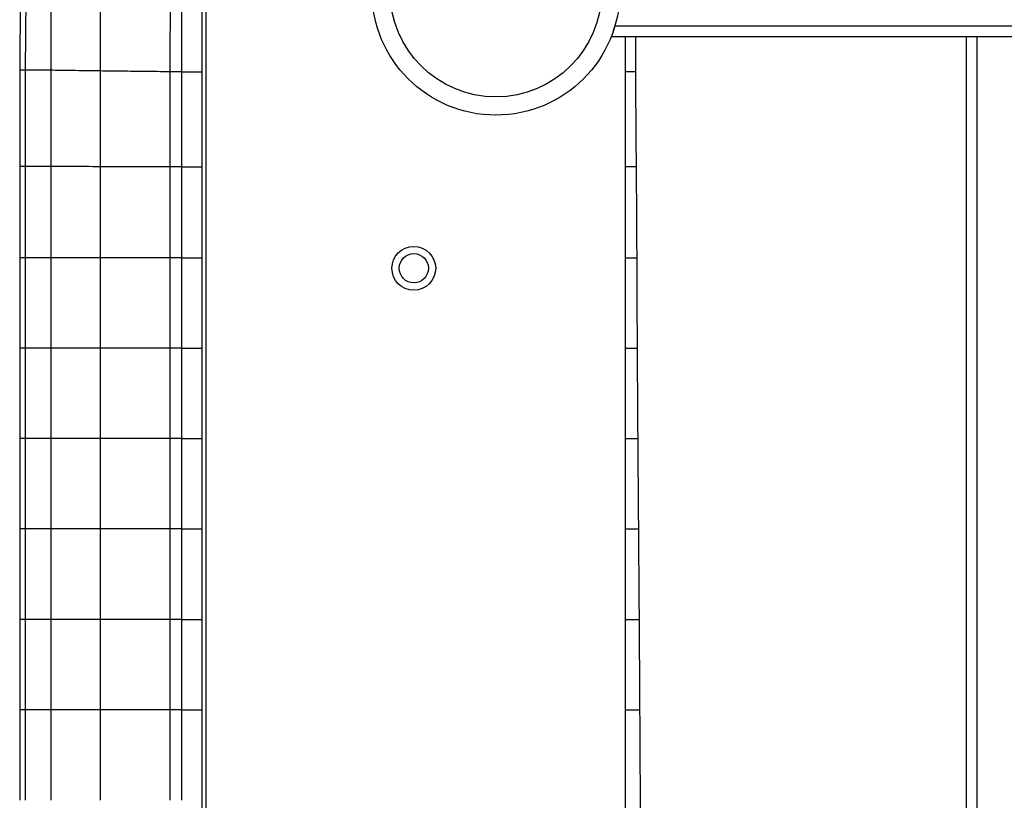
# Paper-space layout '_Bottom' of a CAD drawing. Header units: millimetres. Extents: x -905 to 905, y -619 to 152.
# Tile 4 of 13: x -905 to -635, y -222 to -8. Entities that reach past the tile are written whole.
import ezdxf

# ---------------------------------------------------------------- set-up
doc = ezdxf.new("R2010")
doc.units = ezdxf.units.MM

psp = doc.layouts.new('_Bottom')

# ---------------------------------------------------------------- linework, layer by layer
at = {"color": 7, "linetype": 'Continuous', "lineweight": 25}
for p, q in [((-904.36, 6.92), (-904.56, -21.67)), ((-902.81, 7.04), (-903.05, -21.62)), ((-853.5, 0), (-853.5, -466)), ((-741.35, -9.5), (741.35, -9.5)), ((742.38, -12.5), (-742.38, -12.5)), ((-738.52, -12.5), (-738.52, -366.5)), ((-645, -12.5), (-645, -366.5)), ((-642, -366.5), (-642, -12.5)), ((-904.56, -21.67), (-904.56, -48.11)), ((-903.05, -21.62), (-903.05, -48.1)), ((-896.06, -21.7), (-896.06, -48.11)), ((-863.36, -22.11), (-863.36, -48.17)), ((-860.17, -22.14), (-863.36, -22.11)), ((-854.5, -22.18), (-854.5, -22.14)), ((-854.5, -421.73), (-854.5, -22.18)), ((-738.45, -22.13), (-738.52, -22.13)), ((-904.56, -48.11), (-904.56, -73.14)), ((-903.05, -48.1), (-903.05, -73.14)), ((-896.06, -48.11), (-896.06, -73.14)), ((-863.36, -48.17), (-863.36, -73.14)), ((-860.17, -48.17), (-863.36, -48.17)), ((-738.45, -48.17), (-738.52, -48.17)), ((-904.56, -73.14), (-904.56, -97.94)), ((-903.05, -73.14), (-903.05, -97.93)), ((-896.06, -73.14), (-896.06, -97.93)), ((-863.36, -73.14), (-863.36, -97.93)), ((-860.17, -73.14), (-863.36, -73.14)), ((-738.45, -73.14), (-738.52, -73.14)), ((-904.56, -97.94), (-904.56, -122.73)), ((-903.05, -97.93), (-903.05, -122.72)), ((-896.06, -97.93), (-896.06, -122.72)), ((-882.51, -97.93), (-882.51, -122.72)), ((-863.36, -97.93), (-863.36, -122.72)), ((-860.17, -97.93), (-863.36, -97.93)), ((-738.45, -97.93), (-738.52, -97.93)), ((-904.56, -122.73), (-904.56, -147.52)), ((-903.05, -122.72), (-903.05, -147.52)), ((-896.06, -122.72), (-896.06, -147.52)), ((-863.36, -122.72), (-863.36, -147.52)), ((-860.17, -122.72), (-863.36, -122.72)), ((-738.45, -122.72), (-738.52, -122.72)), ((-904.56, -147.52), (-904.56, -172.32)), ((-903.05, -147.52), (-903.05, -172.32)), ((-896.06, -147.52), (-896.06, -172.32)), ((-882.51, -147.52), (-882.51, -172.32)), ((-863.36, -147.52), (-863.36, -172.32)), ((-860.17, -147.52), (-863.36, -147.52)), ((-738.45, -147.52), (-738.52, -147.52)), ((-904.56, -172.32), (-904.56, -197.14)), ((-903.05, -172.32), (-903.05, -197.14)), ((-896.06, -172.32), (-896.06, -197.14)), ((-863.36, -172.32), (-863.36, -197.14)), ((-860.17, -172.32), (-863.36, -172.32)), ((-738.45, -172.32), (-738.52, -172.32)), ((-904.56, -197.14), (-904.56, -221.96)), ((-903.05, -197.14), (-903.05, -221.96)), ((-896.06, -197.14), (-896.06, -221.96)), ((-882.51, -197.14), (-882.51, -221.96)), ((-863.36, -197.14), (-863.36, -221.96)), ((-860.17, -197.14), (-863.36, -197.14)), ((-738.45, -197.14), (-738.52, -197.14)), ((-738.45, -221.96), (-738.52, -221.96))]:
    psp.add_line(p, q, dxfattribs=at)
at = {"color": 7, "linetype": 'Continuous', "lineweight": 25, "flags": 128}
for points in [[(-882.51, -21.89), (-882.51, -31.46), (-882.51, -39.8), (-882.51, -48.14)], [(-860.17, -22.14), (-860.17, -32.14), (-860.17, -40.15), (-860.17, -40.82), (-860.17, -48.17)], [(-882.51, -48.14), (-882.51, -57.71), (-882.51, -65.42), (-882.51, -73.14)], [(-860.17, -48.17), (-860.17, -58.17), (-860.17, -65.65), (-860.17, -73.14)], [(-882.51, -73.14), (-882.51, -82.71), (-882.51, -90.32), (-882.51, -97.93)], [(-860.17, -73.14), (-860.17, -83.14), (-860.17, -90.53), (-860.17, -97.93)], [(-860.17, -97.93), (-860.17, -107.93), (-860.17, -115.33), (-860.17, -122.72)], [(-882.51, -122.72), (-882.51, -132.3), (-882.51, -139.91), (-882.51, -147.52)], [(-860.17, -122.72), (-860.17, -132.72), (-860.17, -140.12), (-860.17, -147.52)], [(-860.17, -147.52), (-860.17, -157.52), (-860.17, -164.92), (-860.17, -172.32)], [(-882.51, -172.32), (-882.51, -181.9), (-882.51, -189.52), (-882.51, -197.14)], [(-860.17, -172.32), (-860.17, -182.32), (-860.17, -189.73), (-860.17, -197.14)], [(-860.17, -197.14), (-860.17, -207.14), (-860.17, -214.55), (-860.17, -221.96)]]:
    psp.add_lwpolyline(points, dxfattribs=at)
at = {"color": 7, "linetype": 'Continuous', "lineweight": 25}
for centre, radius in [((-774, 0), 34), ((-774, 0), 29), ((-796.5, -76), 6), ((-796.5, -76), 4)]:
    psp.add_circle(centre, radius, dxfattribs=at)
for points, knots in [([(-895.76, 6.68), (-895.87, 1.91), (-896.08, -7.54), (-896.06, -17), (-896.06, -21.7)], [0, 0, 0, 0, 0.503924, 1, 1, 1, 1]), ([(-882.19, 5.91), (-882.28, 2.71), (-882.45, -3.52), (-882.51, -12.79), (-882.51, -18.85), (-882.51, -21.89)], [0, 0, 0, 0, 0.3452337, 0.6726044, 1, 1, 1, 1]), ([(-863.06, 5.03), (-863.17, 0.53), (-863.38, -8.51), (-863.37, -17.56), (-863.36, -22.11)], [0, 0, 0, 0, 0.497258, 1, 1, 1, 1]), ([(-860.17, -0.98), (-860.17, -4.51), (-860.17, -11.56), (-860.17, -18.61), (-860.17, -22.14)], [0, 0, 0, 0, 0.500206, 1, 1, 1, 1]), ([(-854.5, -22.18), (-854.5, -18.65), (-854.5, -11.59), (-854.5, -4.53), (-854.5, -1)], [0, 0, 0, 0, 0.5, 1, 1, 1, 1]), ([(-741.35, -9.5), (-741.41, -9.7), (-741.47, -9.89), (-741.59, -10.26), (-741.65, -10.45), (-741.76, -10.81), (-741.82, -10.98), (-741.93, -11.3), (-741.99, -11.46), (-742.09, -11.74), (-742.14, -11.86), (-742.22, -12.08), (-742.26, -12.18), (-742.32, -12.34), (-742.34, -12.4), (-742.37, -12.48), (-742.38, -12.5), (-742.38, -12.5)], [0, 0, 0, 0, 0.125, 0.125, 0.25, 0.25, 0.375, 0.375, 0.5, 0.5, 0.625, 0.625, 0.75, 0.75, 0.875, 0.875, 1, 1, 1, 1]), ([(-735.7, -12.5), (-735.7, -12.68), (-735.71, -15.95), (-735.71, -21.98), (-735.68, -30.39), (-735.62, -38.21), (-735.56, -45.84), (-735.49, -54.52), (-735.42, -64.6), (-735.37, -76.16), (-735.3, -91.13), (-735.21, -108.87), (-735.06, -128.86), (-734.92, -147.74), (-734.78, -165.47), (-734.67, -182.02), (-734.57, -197.44), (-734.48, -213.3), (-734.41, -229.76), (-734.36, -247.01), (-734.31, -263.71), (-734.27, -279.87), (-734.21, -295.4), (-734.14, -306.53), (-734.09, -313.46), (-734.07, -316.44), (-734.05, -319.03), (-734.03, -321.09), (-734.02, -322.61), (-734.01, -323.91), (-733.99, -325.14), (-733.98, -326.3), (-733.97, -327.37), (-733.96, -328.38), (-733.95, -329.3), (-733.95, -330.18), (-733.93, -331.3), (-733.92, -333.19), (-733.88, -336.3), (-733.84, -340.82), (-733.78, -346.69), (-733.7, -353.85), (-733.63, -360.6), (-733.59, -364.95), (-733.58, -366.5)], [0, 0, 0, 0, 0.001509, 0.0277398, 0.0512051, 0.0729977, 0.0942741, 0.116058, 0.1467366, 0.1797912, 0.2140453, 0.2734649, 0.3300605, 0.3834449, 0.4335881, 0.4804458, 0.5239751, 0.5644215, 0.6150821, 0.6636362, 0.7108103, 0.7566456, 0.8006845, 0.8423187, 0.8508627, 0.859258, 0.8674977, 0.8727924, 0.8766568, 0.8803193, 0.8837763, 0.8870246, 0.8900617, 0.8928852, 0.8954932, 0.8978843, 0.900294, 0.904929, 0.9138528, 0.9265874, 0.9431185, 0.9633391, 0.9869823, 1, 1, 1, 1]), ([(-903.05, -21.62), (-903.42, -21.62), (-904.16, -21.62), (-904.57, -21.65), (-904.52, -21.67), (-904.51, -21.67)], [0, 0, 0, 0, 0.4395066, 0.8643887, 1, 1, 1, 1]), ([(-896.06, -21.7), (-896.86, -21.68), (-898.43, -21.66), (-900.35, -21.64), (-901.92, -21.62), (-902.68, -21.62), (-903.05, -21.62)], [0, 0, 0, 0, 0.264207, 0.518655, 0.763832, 1, 1, 1, 1]), ([(-882.51, -21.89), (-883.87, -21.87), (-886.53, -21.83), (-890.13, -21.78), (-893.34, -21.74), (-895.16, -21.71), (-896.06, -21.7)], [0, 0, 0, 0, 0.267607, 0.522473, 0.766183, 1, 1, 1, 1]), ([(-863.36, -22.11), (-865.63, -22.08), (-870.08, -22.04), (-876.53, -21.96), (-880.55, -21.91), (-882.51, -21.89)], [0, 0, 0, 0, 0.347056, 0.680694, 1, 1, 1, 1]), ([(-735.7, -22.08), (-735.74, -22.08), (-736.11, -22.08), (-736.74, -22.08), (-737.51, -22.08), (-738.07, -22.08), (-738.38, -22.08), (-738.42, -22.08), (-738.43, -22.08)], [0, 0, 0, 0, 0.0232264, 0.2520244, 0.4808225, 0.7096206, 0.9384186, 1, 1, 1, 1]), ([(-903.05, -48.1), (-903.42, -48.1), (-904.16, -48.11), (-904.57, -48.11), (-904.52, -48.11), (-904.51, -48.12)], [0, 0, 0, 0, 0.439396, 0.864337, 1, 1, 1, 1]), ([(-896.06, -48.11), (-896.86, -48.11), (-898.43, -48.11), (-900.35, -48.11), (-901.92, -48.1), (-902.68, -48.1), (-903.05, -48.1)], [0, 0, 0, 0, 0.264121, 0.518545, 0.763754, 1, 1, 1, 1]), ([(-882.51, -48.14), (-883.87, -48.14), (-886.53, -48.13), (-890.13, -48.12), (-893.34, -48.12), (-895.16, -48.12), (-896.06, -48.11)], [0, 0, 0, 0, 0.267592, 0.522459, 0.766179, 1, 1, 1, 1]), ([(-863.36, -48.17), (-865.63, -48.16), (-870.08, -48.16), (-876.53, -48.15), (-880.54, -48.14), (-882.51, -48.14)], [0, 0, 0, 0, 0.347087, 0.680703, 1, 1, 1, 1]), ([(-735.54, -48.16), (-735.63, -48.16), (-736.06, -48.16), (-736.74, -48.16), (-737.51, -48.16), (-738.07, -48.16), (-738.38, -48.16), (-738.42, -48.16), (-738.43, -48.16)], [0, 0, 0, 0, 0.057558, 0.278295, 0.499032, 0.719769, 0.940506, 1, 1, 1, 1]), ([(-903.05, -73.14), (-903.42, -73.14), (-904.16, -73.14), (-904.57, -73.14), (-904.52, -73.14), (-904.51, -73.14)], [0, 0, 0, 0, 0.439376, 0.864332, 1, 1, 1, 1]), ([(-896.06, -73.14), (-896.86, -73.14), (-898.43, -73.14), (-900.35, -73.14), (-901.92, -73.14), (-902.68, -73.14), (-903.05, -73.14)], [0, 0, 0, 0, 0.264112, 0.518526, 0.763735, 1, 1, 1, 1]), ([(-882.51, -73.14), (-883.87, -73.14), (-886.53, -73.14), (-890.13, -73.14), (-893.33, -73.14), (-895.16, -73.14), (-896.06, -73.14)], [0, 0, 0, 0, 0.267585, 0.522457, 0.766185, 1, 1, 1, 1]), ([(-863.36, -73.14), (-865.63, -73.14), (-870.08, -73.14), (-876.53, -73.14), (-880.54, -73.14), (-882.51, -73.14)], [0, 0, 0, 0, 0.34709, 0.680706, 1, 1, 1, 1]), ([(-860.17, -73.14), (-859.81, -73.14), (-859.1, -73.14), (-858.05, -73.14), (-857.06, -73.14), (-856.18, -73.14), (-855.45, -73.14), (-854.92, -73.14), (-854.62, -73.14), (-854.58, -73.14), (-854.56, -73.14)], [0, 0, 0, 0, 0.134305, 0.268611, 0.402916, 0.537222, 0.671527, 0.805832, 0.940138, 1, 1, 1, 1]), ([(-738.43, -73.14), (-738.42, -73.14), (-738.38, -73.14), (-738.07, -73.14), (-737.51, -73.14), (-736.74, -73.14), (-736.01, -73.14), (-735.53, -73.14), (-735.38, -73.14)], [0, 0, 0, 0, 0.057525, 0.270926, 0.484326, 0.697726, 0.911126, 1, 1, 1, 1]), ([(-903.05, -97.93), (-903.42, -97.93), (-904.16, -97.93), (-904.57, -97.93), (-904.52, -97.94), (-904.51, -97.94)], [0, 0, 0, 0, 0.439375, 0.864326, 1, 1, 1, 1]), ([(-896.06, -97.93), (-896.86, -97.93), (-898.43, -97.93), (-900.35, -97.93), (-901.92, -97.93), (-902.68, -97.93), (-903.05, -97.93)], [0, 0, 0, 0, 0.264113, 0.518527, 0.763735, 1, 1, 1, 1]), ([(-882.51, -97.93), (-883.87, -97.93), (-886.53, -97.93), (-890.13, -97.93), (-893.33, -97.93), (-895.16, -97.93), (-896.06, -97.93)], [0, 0, 0, 0, 0.267585, 0.522458, 0.766185, 1, 1, 1, 1]), ([(-863.36, -97.93), (-865.63, -97.93), (-870.08, -97.93), (-876.53, -97.93), (-880.54, -97.93), (-882.51, -97.93)], [0, 0, 0, 0, 0.347086, 0.680716, 1, 1, 1, 1]), ([(-738.43, -97.93), (-738.42, -97.93), (-738.38, -97.93), (-738.07, -97.93), (-737.51, -97.93), (-736.74, -97.93), (-735.97, -97.93), (-735.44, -97.93), (-735.26, -97.93)], [0, 0, 0, 0, 0.056078, 0.264104, 0.47213, 0.680156, 0.888182, 1, 1, 1, 1]), ([(-903.05, -122.72), (-903.42, -122.72), (-904.16, -122.72), (-904.57, -122.73), (-904.52, -122.73), (-904.51, -122.73)], [0, 0, 0, 0, 0.439382, 0.864343, 1, 1, 1, 1]), ([(-896.06, -122.72), (-896.86, -122.72), (-898.43, -122.72), (-900.35, -122.72), (-901.92, -122.72), (-902.68, -122.72), (-903.05, -122.72)], [0, 0, 0, 0, 0.264112, 0.518526, 0.763736, 1, 1, 1, 1]), ([(-882.51, -122.72), (-883.87, -122.72), (-886.53, -122.72), (-890.13, -122.72), (-893.33, -122.72), (-895.16, -122.72), (-896.06, -122.72)], [0, 0, 0, 0, 0.267584, 0.522456, 0.766184, 1, 1, 1, 1]), ([(-863.36, -122.72), (-865.63, -122.72), (-870.08, -122.72), (-876.53, -122.72), (-880.54, -122.72), (-882.51, -122.72)], [0, 0, 0, 0, 0.347089, 0.680705, 1, 1, 1, 1]), ([(-738.43, -122.72), (-738.42, -122.72), (-738.38, -122.72), (-738.07, -122.72), (-737.51, -122.72), (-736.74, -122.72), (-735.93, -122.72), (-735.34, -122.72), (-735.1, -122.72)], [0, 0, 0, 0, 0.054362, 0.25603, 0.457697, 0.659365, 0.861032, 1, 1, 1, 1]), ([(-903.05, -147.52), (-903.42, -147.52), (-904.16, -147.52), (-904.57, -147.52), (-904.52, -147.52), (-904.51, -147.52)], [0, 0, 0, 0, 0.439375, 0.864326, 1, 1, 1, 1]), ([(-896.06, -147.52), (-896.86, -147.52), (-898.43, -147.52), (-900.35, -147.52), (-901.92, -147.52), (-902.68, -147.52), (-903.05, -147.52)], [0, 0, 0, 0, 0.264113, 0.518527, 0.763735, 1, 1, 1, 1]), ([(-882.51, -147.52), (-883.87, -147.52), (-886.53, -147.52), (-890.13, -147.52), (-893.33, -147.52), (-895.16, -147.52), (-896.06, -147.52)], [0, 0, 0, 0, 0.267585, 0.522458, 0.766185, 1, 1, 1, 1]), ([(-863.36, -147.52), (-865.63, -147.52), (-870.08, -147.52), (-876.53, -147.52), (-880.54, -147.52), (-882.51, -147.52)], [0, 0, 0, 0, 0.347086, 0.680716, 1, 1, 1, 1]), ([(-738.43, -147.52), (-738.42, -147.52), (-738.38, -147.52), (-738.07, -147.52), (-737.51, -147.52), (-736.74, -147.52), (-735.87, -147.52), (-735.22, -147.52), (-734.92, -147.52)], [0, 0, 0, 0, 0.052438, 0.246962, 0.441486, 0.63601, 0.830534, 1, 1, 1, 1]), ([(-903.05, -172.32), (-903.42, -172.32), (-904.16, -172.32), (-904.57, -172.32), (-904.52, -172.32), (-904.51, -172.32)], [0, 0, 0, 0, 0.439381, 0.864341, 1, 1, 1, 1]), ([(-896.06, -172.32), (-896.86, -172.32), (-898.43, -172.32), (-900.35, -172.32), (-901.92, -172.32), (-902.68, -172.32), (-903.05, -172.32)], [0, 0, 0, 0, 0.2641118, 0.5185265, 0.7637358, 1, 1, 1, 1]), ([(-882.51, -172.32), (-883.87, -172.32), (-886.53, -172.32), (-890.13, -172.32), (-893.33, -172.32), (-895.16, -172.32), (-896.06, -172.32)], [0, 0, 0, 0, 0.267584, 0.522456, 0.766184, 1, 1, 1, 1]), ([(-863.36, -172.32), (-865.63, -172.32), (-870.08, -172.32), (-876.53, -172.32), (-880.54, -172.32), (-882.51, -172.32)], [0, 0, 0, 0, 0.347089, 0.680705, 1, 1, 1, 1]), ([(-738.43, -172.32), (-738.42, -172.32), (-738.38, -172.32), (-738.07, -172.32), (-737.51, -172.32), (-736.74, -172.32), (-735.82, -172.32), (-735.13, -172.32), (-734.75, -172.32), (-734.74, -172.32)], [0, 0, 0, 0, 0.050699, 0.238776, 0.426854, 0.614931, 0.803009, 0.991086, 1, 1, 1, 1]), ([(-903.05, -197.14), (-903.42, -197.14), (-904.16, -197.14), (-904.57, -197.14), (-904.52, -197.14), (-904.51, -197.14)], [0, 0, 0, 0, 0.4393749, 0.8643262, 1, 1, 1, 1]), ([(-896.06, -197.14), (-896.86, -197.14), (-898.43, -197.14), (-900.35, -197.14), (-901.92, -197.14), (-902.68, -197.14), (-903.05, -197.14)], [0, 0, 0, 0, 0.264113, 0.518527, 0.763735, 1, 1, 1, 1]), ([(-882.51, -197.14), (-883.87, -197.14), (-886.53, -197.14), (-889.76, -197.14), (-892.3, -197.14), (-894.28, -197.14), (-895.47, -197.14), (-896.06, -197.14)], [0, 0, 0, 0, 0.267551, 0.52239, 0.686054, 0.845152, 1, 1, 1, 1]), ([(-863.36, -197.14), (-865.63, -197.14), (-870.08, -197.14), (-876.53, -197.14), (-880.54, -197.14), (-882.51, -197.14)], [0, 0, 0, 0, 0.347086, 0.680716, 1, 1, 1, 1]), ([(-738.43, -197.14), (-738.42, -197.14), (-738.38, -197.14), (-738.07, -197.14), (-737.51, -197.14), (-736.74, -197.14), (-735.82, -197.14), (-735.08, -197.14), (-734.64, -197.14), (-734.57, -197.14)], [0, 0, 0, 0, 0.049311, 0.232236, 0.41516, 0.598085, 0.781009, 0.963934, 1, 1, 1, 1])]:
    psp.add_open_spline(points, degree=3, knots=knots, dxfattribs=at)
for points in [[(-860.17, -22.14), (-859.81, -22.14), (-859.1, -22.14), (-858.05, -22.14), (-857.06, -22.14), (-856.18, -22.14), (-855.46, -22.14), (-854.92, -22.14), (-854.57, -22.14), (-854.52, -22.14), (-854.5, -22.14)], [(-860.17, -48.17), (-859.81, -48.17), (-859.1, -48.17), (-858.05, -48.17), (-857.06, -48.17), (-856.18, -48.17), (-855.46, -48.17), (-854.92, -48.17), (-854.57, -48.17), (-854.52, -48.17), (-854.5, -48.17)], [(-860.17, -97.93), (-859.81, -97.93), (-859.1, -97.93), (-858.05, -97.93), (-857.06, -97.93), (-856.18, -97.93), (-855.46, -97.93), (-854.92, -97.93), (-854.57, -97.93), (-854.52, -97.93), (-854.5, -97.93)], [(-860.17, -122.72), (-859.81, -122.72), (-859.1, -122.72), (-858.05, -122.72), (-857.06, -122.72), (-856.18, -122.72), (-855.46, -122.72), (-854.92, -122.72), (-854.57, -122.72), (-854.52, -122.72), (-854.5, -122.72)], [(-860.17, -147.52), (-859.81, -147.52), (-859.1, -147.52), (-858.05, -147.52), (-857.06, -147.52), (-856.18, -147.52), (-855.46, -147.52), (-854.92, -147.52), (-854.57, -147.52), (-854.52, -147.52), (-854.5, -147.52)], [(-860.17, -172.32), (-859.81, -172.32), (-859.1, -172.32), (-858.05, -172.32), (-857.06, -172.32), (-856.18, -172.32), (-855.46, -172.32), (-854.92, -172.32), (-854.57, -172.32), (-854.52, -172.32), (-854.5, -172.32)], [(-860.17, -197.14), (-859.81, -197.14), (-859.1, -197.14), (-858.05, -197.14), (-857.06, -197.14), (-856.18, -197.14), (-855.46, -197.14), (-854.92, -197.14), (-854.57, -197.14), (-854.52, -197.14), (-854.5, -197.14)]]:
    psp.add_open_spline(points, degree=3, dxfattribs=at)

doc.saveas('drawing.dxf')
